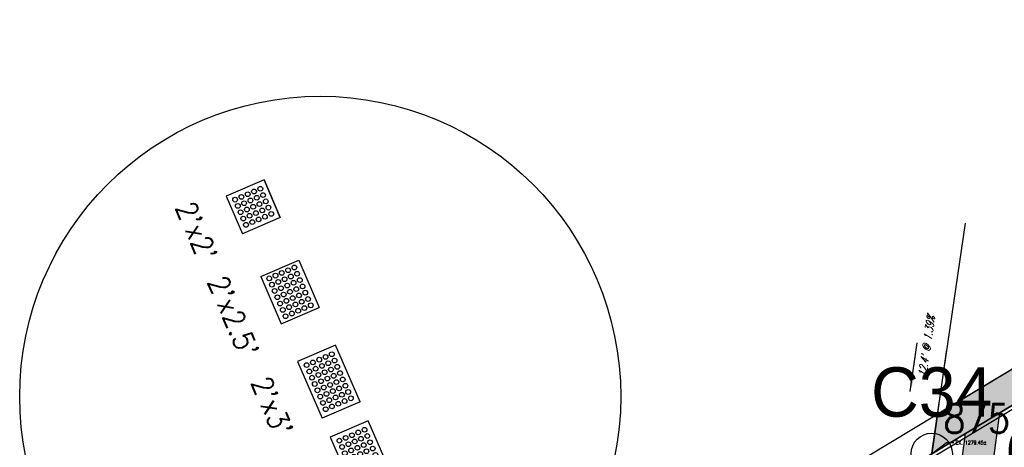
# Model space of a CAD drawing. Extents: x 167754 to 212748, y 396132 to 454338.
# Tile 136 of 147: x 171850 to 171897, y 445851 to 445871. Entities that reach past the tile are written whole.
import ezdxf
from ezdxf import colors
from ezdxf.entities.mleader import LeaderData, LeaderLine
from ezdxf.enums import TextEntityAlignment as Align
from ezdxf.math import Vec2, Vec3

# ---------------------------------------------------------------- set-up
doc = ezdxf.new("R2010")
doc.units = 0
doc.header["$MEASUREMENT"] = 0
doc.layers.get('0').update_dxf_attribs({"linetype": 'CONTINUOUS'})
for name, color, linetype, plot in [('0_3DP_MAT', 181, 'CONTINUOUS', False), ('0_EX. 3DP', 31, 'CONTINUOUS', False), ('SC_SCRATCH-1', 7, 'CONTINUOUS', False), ('SC_SCRATCH-2', 2, 'CONTINUOUS', False), ('SC_SCRATCH-3', 3, 'CONTINUOUS', False), ('SC_SCRATCH-4', 4, 'CONTINUOUS', False)]:
    doc.layers.add(name, color=color, linetype=linetype, plot=plot)
for name, color, linetype in [('0_PNTS', 1, 'CONTINUOUS'), ('L141', 7, 'CONTINUOUS'), ('PNTDESC', 3, 'CONTINUOUS'), ('PNTELEV', 5, 'CONTINUOUS'), ('PNTNO', 7, 'CONTINUOUS'), ('SC_SCRATCH-6', 6, 'CONTINUOUS')]:
    doc.layers.add(name, color=color, linetype=linetype)
doc.styles.add('PTXT', font='TXT')
doc.styles.add('romans', font='romans.shx', dxfattribs={"width": 0.75, "oblique": 22.5})
doc.styles.get("Standard").update_dxf_attribs({"font": 'romans.shx', "width": 0.9})
doc.dimstyles.new('4P', dxfattribs={"dimscale": 4, "dimtxt": 0.14, "dimasz": 0.14, "dimexe": 0.05, "dimexo": 0.05, "dimgap": 0.05, "dimtad": 1, "dimzin": 0, "dimdsep": 46, "dimtxsty": 'romans', "dimcen": 0, "dimdle": 0.1, "dimclrd": 1, "dimclre": 1, "dimclrt": 7, "dimaunit": 1, "dimadec": 4, "dimazin": 0, "dimtfac": 1, "dimtmove": 0, "dimatfit": 2, "dimfxl": 1, "dimtvp": 1, "dimtolj": 1, "dimtzin": 0, "dimarcsym": 0})

# ---------------------------------------------------------------- blocks, each defined once
blk = doc.blocks.new('DOMES_4FT')
for p, q in [((-21.22, 49.29), (-23.96, 1.37)), ((2.74, 47.92), (-21.22, 49.29)), ((0, 0), (2.74, 47.92)), ((-23.96, 1.37), (0, 0))]:
    blk.add_line(p, q)
for centre in [(-17.43, 45.07), (-13.44, 44.85), (-9.45, 44.62), (-17.66, 41.08), (-13.67, 40.86), (-9.68, 40.63), (-5.69, 40.4), (-5.47, 44.39), (-1.7, 40.17), (-1.48, 44.16), (-18.12, 33.11), (-17.89, 37.09), (-13.9, 36.87), (-9.91, 36.64), (-5.92, 36.41), (-1.93, 36.18), (-18.35, 29.12), (-14.36, 28.89), (-14.13, 32.88), (-10.37, 28.66), (-10.14, 32.65), (-6.38, 28.43), (-6.15, 32.42), (-2.39, 28.2), (-2.16, 32.19), (-18.58, 25.1), (-14.59, 24.87), (-10.6, 24.65), (-6.61, 24.42), (-2.62, 24.19), (-19.03, 17.1), (-18.81, 21.09), (-15.04, 16.87), (-14.82, 20.86), (-11.06, 16.64), (-10.83, 20.63), (-7.07, 16.41), (-6.84, 20.4), (-3.08, 16.19), (-2.85, 20.18), (-19.26, 13.11), (-15.27, 12.88), (-11.28, 12.65), (-7.29, 12.42), (-3.3, 12.2), (-19.72, 5.13), (-19.49, 9.12), (-15.73, 4.9), (-15.5, 8.89), (-11.74, 4.67), (-11.51, 8.66), (-7.75, 4.45), (-7.52, 8.44), (-3.53, 8.21), (-3.76, 4.22)]:
    blk.add_circle(centre, 1.37)
blk = doc.blocks.new('SPT4')
at = {"color": 0, "linetype": 'Continuous'}
blk.add_circle((0, 0), 0.5, dxfattribs=at)
blk = doc.blocks.new('SRVPNO1')
at = {"layer": 'PNTDESC', "style": 'PTXT'}
blk.add_attdef('DESC2', text='', height=1, dxfattribs=at).set_placement((0, -1.75), align=Align.CENTER)
at = {"layer": 'PNTELEV', "style": 'PTXT'}
blk.add_attdef('ELEV2', (1.5, -0.5), '', height=1, dxfattribs=at)
at = {"layer": 'PNTNO', "style": 'PTXT'}
blk.add_attdef('PT#', text='', height=1, dxfattribs=at).set_placement((0, 0.75), align=Align.CENTER)

msp = doc.modelspace()

# ---------------------------------------------------------------- linework, layer by layer
at = {"layer": '0_EX. 3DP'}
msp.add_polyline3d([(171890.647, 445827.026, 1279.554), (171891.561, 445832.719, 1279.59), (171893.744, 445849.191, 1279.43), (171895.538, 445861.458, 1279.602)], dxfattribs=at)
at = {"layer": 'SC_SCRATCH-1', "color": 1}
for points in [[(171861.502, 445863.57), (171859.665, 445862.777)], [(171861.502, 445863.57), (171862.294, 445861.734)], [(171862.294, 445861.734), (171861.502, 445863.57)], [(171859.665, 445862.777), (171860.458, 445860.941)], [(171862.294, 445861.734), (171860.458, 445860.941)], [(171862.294, 445861.734), (171860.458, 445860.941)]]:
    msp.add_lwpolyline(points, dxfattribs=at)
at = {"layer": 'SC_SCRATCH-1'}
msp.add_circle((171864.23, 445853.04), 14.582, dxfattribs=at)
at = {"layer": 'SC_SCRATCH-1', "color": 1}
for centre in [(171860.712, 445862.866), (171861.018, 445862.998), (171861.323, 445863.13), (171861.455, 445862.825), (171860.1, 445862.602), (171860.232, 445862.296), (171860.406, 445862.734), (171860.538, 445862.428), (171860.844, 445862.56), (171861.15, 445862.692), (171861.282, 445862.387), (171861.587, 445862.519), (171860.364, 445861.991), (171860.67, 445862.123), (171860.802, 445861.817), (171860.976, 445862.255), (171861.108, 445861.949), (171861.414, 445862.081), (171861.719, 445862.213), (171861.851, 445861.907), (171860.496, 445861.685), (171860.628, 445861.379), (171860.934, 445861.511), (171861.24, 445861.643), (171861.546, 445861.775)]:
    msp.add_circle(centre, 0.115, dxfattribs=at)
at = {"layer": 'SC_SCRATCH-2', "color": 6}
for points in [[(171861.35, 445858.875), (171863.186, 445859.668)], [(171863.186, 445859.668), (171864.178, 445857.373)], [(171861.35, 445858.875), (171862.341, 445856.58)], [(171862.341, 445856.58), (171864.178, 445857.373)]]:
    msp.add_lwpolyline(points, dxfattribs=at)
for centre in [(171862.366, 445859.044), (171862.671, 445859.176), (171862.977, 445859.308), (171863.109, 445859.002), (171861.754, 445858.78), (171861.886, 445858.474), (171862.06, 445858.912), (171862.192, 445858.606), (171862.498, 445858.738), (171862.804, 445858.87), (171862.936, 445858.564), (171863.241, 445858.696), (171862.018, 445858.168), (171862.324, 445858.3), (171862.456, 445857.994), (171862.63, 445858.432), (171862.762, 445858.127), (171863.068, 445858.259), (171863.373, 445858.391), (171863.505, 445858.085), (171862.15, 445857.862), (171862.282, 445857.557), (171862.588, 445857.689), (171862.894, 445857.821), (171863.027, 445857.513), (171863.2, 445857.953), (171863.332, 445857.645), (171863.638, 445857.777), (171862.415, 445857.249), (171862.721, 445857.381), (171862.854, 445857.074), (171863.159, 445857.206), (171863.465, 445857.338), (171863.771, 445857.47), (171862.548, 445856.942)]:
    msp.add_circle(centre, 0.115, dxfattribs=at)
at = {"layer": 'SC_SCRATCH-3'}
for points in [[(171864.97, 445855.537), (171863.134, 445854.744)], [(171866.16, 445852.783), (171864.97, 445855.537)], [(171863.134, 445854.744), (171864.324, 445851.99)], [(171866.16, 445852.783), (171864.324, 445851.99)]]:
    msp.add_lwpolyline(points, dxfattribs=at)
for centre in [(171864.793, 445855.096), (171863.875, 445854.7), (171864.181, 445854.832), (171864.487, 445854.964), (171864.619, 445854.659), (171864.925, 445854.791), (171863.57, 445854.568), (171863.702, 445854.262), (171864.007, 445854.394), (171864.313, 445854.527), (171864.445, 445854.221), (171864.751, 445854.353), (171865.057, 445854.485), (171865.189, 445854.179), (171863.834, 445853.957), (171864.139, 445854.089), (171864.271, 445853.783), (171864.577, 445853.915), (171864.883, 445854.047), (171865.015, 445853.741), (171865.321, 445853.873), (171863.966, 445853.651), (171864.098, 445853.345), (171864.403, 445853.477), (171864.709, 445853.609), (171864.841, 445853.304), (171865.147, 445853.436), (171865.453, 445853.568), (171865.585, 445853.262), (171864.23, 445853.04), (171864.362, 445852.734), (171864.535, 445853.172), (171864.667, 445852.866), (171864.973, 445852.998), (171865.279, 445853.13), (171865.411, 445852.824), (171865.717, 445852.956), (171864.494, 445852.428), (171864.799, 445852.56), (171865.105, 445852.692)]:
    msp.add_circle(centre, 0.115, dxfattribs=at)

# ---------------------------------------------------------------- block references
at = {"layer": 'SC_SCRATCH-4', "xscale": 0.0833333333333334, "yscale": 0.0833333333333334, "zscale": 0.0833333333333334, "rotation": 206.8050049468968}
msp.add_blockref('DOMES_4FT', (171864.72, 445851.072), dxfattribs=at)

# ---------------------------------------------------------------- texts
at = {"layer": '0_EX. 3DP', "style": 'romans', "oblique": 22.5, "width": 0.75}
msp.add_text("12.4' @ 1.39%", height=0.4, rotation=81.6797, dxfattribs=at).set_placement((171893.849, 445855.44), align=Align.CENTER)
at = {"layer": 'SC_SCRATCH-1', "color": 1, "insert": (171858.228, 445861.061), "char_height": 1, "attachment_point": 5, "rotation": 293.3555}
msp.add_mtext_dynamic_manual_height_columns("2'x2'", width=2.84833, gutter_width=12, heights=[0], dxfattribs=at)
at = {"layer": 'SC_SCRATCH-2', "color": 6, "insert": (171860.012, 445856.929), "char_height": 1, "attachment_point": 5, "rotation": 293.3555}
msp.add_mtext_dynamic_manual_height_columns("2'x2.5'", width=2.84833, gutter_width=12, heights=[0], dxfattribs=at)
at = {"layer": 'SC_SCRATCH-3', "insert": (171861.895, 445852.568), "char_height": 1, "attachment_point": 5, "rotation": 293.3555}
msp.add_mtext_dynamic_manual_height_columns("2'x3'", width=2.84833, gutter_width=12, heights=[0], dxfattribs=at)
at = {"layer": 'SC_SCRATCH-6', "width": 0.9}
msp.add_text('875+69.66 L6.49', height=1.4, dxfattribs=at).set_placement((171894.463, 445851.973), align=Align.MIDDLE_LEFT)

# ---------------------------------------------------------------- leaders
at = {"layer": '0_EX. 3DP'}
msp.add_leader([(171892.85, 445853.281), (171893.198, 445855.655)], dimstyle='4P', override={"dimscale": 20, "dimtxt": 0.12, "dimasz": 0.04, "dimdec": 2}, dxfattribs=at)

# ---------------------------------------------------------------- next in the draw order: leaders
at = {"layer": '0_3DP_MAT'}
ml = msp.add_multileader_mtext('Standard', dxfattribs=at)
ml.set_content('EX. 1279.45±', color=256)
ml.set_leader_properties()
ml.build(insert=Vec2(0, 0))
ml.multileader.update_dxf_attribs({"dogleg_length": 0.36, "arrow_head_size": 0.18})
ctx = ml.context
ctx.base_point, ctx.char_height, ctx.arrow_head_size, ctx.landing_gap_size, ctx.plane_origin = Vec3(171894.974, 445850.806), 0.18, 0.18, 0.09, Vec3(171878.807, 445861.813)
notes = []
notes.append((ctx, [(0, (1, 1, 0), (171894.614, 445850.806), (1, 0), 0.36, [(0, [(171893.901, 445850.263)], 0, [])])]))
ctx.mtext.insert, ctx.mtext.flow_direction = Vec3(171895.064, 445850.896), 5
ctx.mtext.has_bg_fill, ctx.mtext.bg_color, ctx.mtext.bg_scale_factor, ctx.mtext.bg_transparency, ctx.mtext.use_window_bg_color = 1, -1027028792, 1.5, 0, 1
for ctx, leaders in notes:
    for number, flags, end, landing, length, lines in leaders:
        leader = LeaderData()
        leader.index, (leader.has_last_leader_line, leader.has_dogleg_vector, leader.attachment_direction) = number, flags
        leader.last_leader_point, leader.dogleg_vector, leader.dogleg_length = Vec3(end), Vec3(landing), length
        for number, points, colour, breaks in lines:
            line = LeaderLine()
            line.index, line.vertices, line.color, line.breaks = number, Vec3.list(points), colors.encode_raw_color(colour), breaks
            leader.lines.append(line)
        ctx.leaders.append(leader)

# ---------------------------------------------------------------- next in the draw order: hatches: boundary and pattern name
at = {"layer": 'L141', "transparency": 33554495}
h = msp.add_hatch(color=256, dxfattribs=at)
h.dxf.hatch_style = 1
h.paths.add_polyline_path([(171918.223, 445866.675), (171894.182, 445852.184), (171893.901, 445850.263), (171918.155, 445864.883)])
h = msp.add_hatch(color=256, dxfattribs=at)
h.dxf.hatch_style = 1
h.paths.add_polyline_path([(171897.191, 445852.246), (171895.435, 445839.115), (171893.789, 445838.122), (171895.545, 445851.254)])

# ---------------------------------------------------------------- next in the draw order: linework, layer by layer
at = {"layer": 'L141'}
for points in [[(171918.223, 445866.675), (171894.182, 445852.184), (171893.901, 445850.263), (171918.155, 445864.883)], [(171897.191, 445852.246), (171895.435, 445839.115), (171893.789, 445838.122), (171895.545, 445851.254)]]:
    msp.add_lwpolyline(points, close=True, dxfattribs=at)
at = {"layer": 'SC_SCRATCH-1'}
msp.add_lwpolyline([(171893.406, 445846.642), (171894.641, 445855.324)], dxfattribs=at)
at = {"layer": 'SC_SCRATCH-6'}
for p, q in [((171925.962, 445871.34, 1279.907), (171871.788, 445838.685)), ((171926.736, 445870.055, 1279.907), (171872.562, 445837.401)), ((171926.824, 445869.91, 1279.907), (171872.65, 445837.255))]:
    msp.add_line(p, q, dxfattribs=at)

# ---------------------------------------------------------------- next in the draw order: block references
at = {"layer": '0_PNTS', "xscale": 2.4, "yscale": 2.4, "zscale": 2.4}
msp.add_blockref('SRVPNO1', (171893.901, 445850.263), dxfattribs=at).add_auto_attribs({'PT#': 'C34', 'ELEV2': '0.000'})
at = {"layer": '0_PNTS', "xscale": 2, "yscale": 2, "zscale": 2}
msp.add_blockref('SPT4', (171893.901, 445850.263), dxfattribs=at)

doc.saveas('drawing.dxf')
